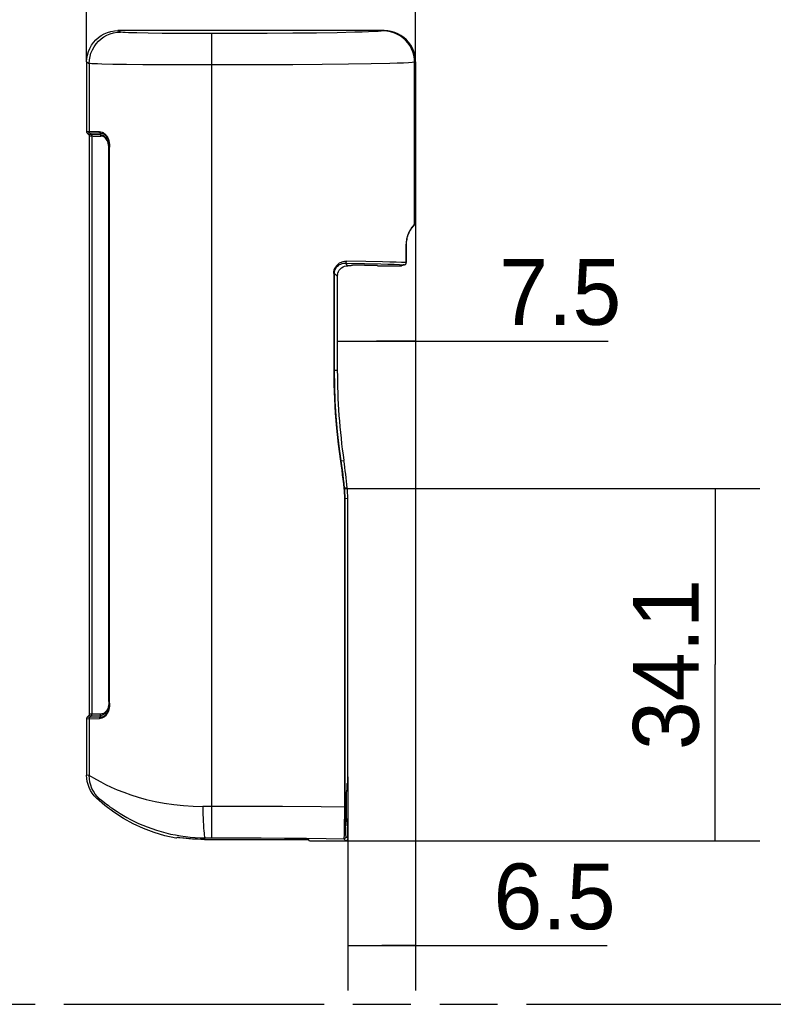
# Model space of a CAD drawing. Header units: millimetres. Extents: x 0 to 210, y 0 to 297.
# Tile 5 of 9: x 95 to 120, y 132 to 165. Entities that reach past the tile are written whole.
import ezdxf
from ezdxf.enums import TextEntityAlignment as Align

# ---------------------------------------------------------------- set-up
doc = ezdxf.new("R2010")
doc.units = ezdxf.units.MM
doc.header["$LTSCALE"] = 19.36
doc.linetypes.add('PHANTOM', pattern=[0.8, 0.45, -0.05, 0.1, -0.05, 0.1, -0.05])
doc.layers.get('0').update_dxf_attribs({"linetype": 'CONTINUOUS'})
doc.layers.add('DEFAULT_3', color=7, linetype='PHANTOM')
doc.layers.add('Z_DIM_2D', color=7, linetype='CONTINUOUS')
doc.styles.add('TEXTSTYLE_3', font='tridonic-metric-print-light.otf')
doc.styles.add('TEXTSTYLE_4', font='gdt', dxfattribs={"width": 0.7})
doc.dimstyles.new('DIMSTYLE_1', dxfattribs={"dimtxt": 2.2, "dimasz": 3.5, "dimexe": 1.5, "dimexo": 0, "dimgap": 0.55, "dimtad": 1, "dimdec": 4, "dimlfac": 2.857143, "dimdsep": 46, "dimtxsty": 'TEXTSTYLE_3', "dimblk": '_FILLED', "dimblk1": '_FILLED', "dimblk2": '_FILLED', "dimcen": 0.09, "dimclrt": 5, "dimadec": 4, "dimazin": 2, "dimtp": 0.3, "dimtm": 0.3, "dimtfac": 1, "dimtdec": 4, "dimtofl": 0, "dimtmove": 0, "dimatfit": 3, "dimldrblk": '_FILLED', "dimfxl": 0, "dimtolj": 1, "dimarcsym": 0})
doc.dimstyles.new('DIMSTYLE_3', dxfattribs={"dimtxt": 2.2, "dimasz": 3.5, "dimexe": 1.5, "dimexo": 0, "dimgap": 0.55, "dimtad": 1, "dimdec": 1, "dimlfac": 2.857143, "dimdsep": 46, "dimtxsty": 'TEXTSTYLE_3', "dimblk": '_FILLED', "dimblk1": '_FILLED', "dimblk2": '_FILLED', "dimcen": 0.09, "dimclrt": 5, "dimadec": 4, "dimazin": 2, "dimtol": 1, "dimtp": 0.3, "dimtm": 0.3, "dimtfac": 1, "dimtdec": 1, "dimtofl": 0, "dimtmove": 0, "dimatfit": 3, "dimldrblk": '_FILLED', "dimfxl": 0, "dimtolj": 1, "dimarcsym": 0})
doc.dimstyles.new('DIMSTYLE_4', dxfattribs={"dimtxt": 2.2, "dimasz": 3.5, "dimexe": 1.5, "dimexo": 0, "dimgap": 0.55, "dimtad": 1, "dimdec": 1, "dimlfac": 2.857143, "dimdsep": 46, "dimtxsty": 'TEXTSTYLE_3', "dimblk": '_FILLED', "dimblk1": '_FILLED', "dimblk2": '_FILLED', "dimcen": 0.09, "dimclrt": 5, "dimadec": 4, "dimazin": 2, "dimtp": 0.2, "dimtm": 0.2, "dimtfac": 1, "dimtdec": 1, "dimtofl": 0, "dimtmove": 0, "dimatfit": 3, "dimldrblk": '_FILLED', "dimfxl": 0, "dimtolj": 1, "dimarcsym": 0})

# ---------------------------------------------------------------- blocks, each defined once
blk = doc.blocks.new('*D5')
at = {"layer": 'Z_DIM_2D', "color": 2, "linetype": 'Continuous', "transparency": 16777216}
for p, q in [((96.831, 163.881), (96.831, 168.904)), ((107.852, 163.882), (107.852, 168.904)), ((96.831, 167.404), (102.342, 167.404)), ((107.852, 167.404), (102.342, 167.404))]:
    blk.add_line(p, q, dxfattribs=at)
at = {"layer": 'Z_DIM_2D', "color": 5, "linetype": 'Continuous', "transparency": 16777216}
for s, height, style, p in [('31.5', 2.2, 'TEXTSTYLE_3', (100.044, 167.954)), ('`', 1.54, 'TEXTSTYLE_4', (103.362, 168.284)), ('0.3', 1.54, 'TEXTSTYLE_3', (105.66, 168.284))]:
    blk.add_text(s, height=height, dxfattribs=dict(at, style=style)).set_placement(p, align=Align.CENTER)
blk = doc.blocks.new('_FILLED')
at = {"color": 0, "linetype": 'ByBlock'}
blk.add_solid([(0, 0), (-1, 0.125), (-1, -0.125)], dxfattribs=at)
blk = doc.blocks.new('_NONE')
blk = doc.blocks.new('*D6')
at = {"layer": 'Z_DIM_2D', "color": 2, "linetype": 'Continuous', "transparency": 16777216}
for p, q in [((107.852, 158.495), (107.852, 153.03)), ((105.229, 154.53), (106.54, 154.53)), ((107.852, 154.53), (106.54, 154.53)), ((106.54, 154.53), (114.303, 154.53))]:
    blk.add_line(p, q, dxfattribs=at)
at = {"layer": 'Z_DIM_2D', "color": 5, "linetype": 'Continuous', "transparency": 16777216, "style": 'TEXTSTYLE_3'}
blk.add_text('7.5', height=2.2, dxfattribs=at).set_placement((110.649, 155.08))
blk = doc.blocks.new('*D7')
at = {"layer": 'Z_DIM_2D', "color": 2, "linetype": 'Continuous', "transparency": 16777216}
for p, q in [((107.852, 158.495), (107.852, 132.794)), ((105.579, 139.941), (105.579, 132.794)), ((105.579, 134.294), (106.715, 134.294)), ((107.852, 134.294), (106.715, 134.294)), ((106.715, 134.294), (114.265, 134.294))]:
    blk.add_line(p, q, dxfattribs=at)
at = {"layer": 'Z_DIM_2D', "color": 5, "linetype": 'Continuous', "transparency": 16777216, "style": 'TEXTSTYLE_3'}
blk.add_text('6.5', height=2.2, dxfattribs=at).set_placement((110.459, 134.844))
blk = doc.blocks.new('*D8')
at = {"layer": 'Z_DIM_2D', "color": 2, "linetype": 'Continuous', "transparency": 16777216}
for p, q in [((105.448, 149.603), (119.38, 149.603)), ((117.88, 149.603), (117.88, 143.705)), ((117.88, 137.806), (117.88, 143.705)), ((105.51, 137.806), (119.38, 137.806))]:
    blk.add_line(p, q, dxfattribs=at)
at = {"layer": 'Z_DIM_2D', "color": 5, "linetype": 'Continuous', "transparency": 16777216, "style": 'TEXTSTYLE_3'}
blk.add_text('34.1', height=2.2, rotation=90, dxfattribs=at).set_placement((117.33, 143.705), align=Align.CENTER)

msp = doc.modelspace()

# ---------------------------------------------------------------- linework, layer by layer
at = {"color": 9, "linetype": 'Continuous'}
for p, q in [((97.969278, 164.881945), (97.881324, 164.930398)), ((99.3581, 164.838858), (98.898916, 164.845254)), ((99.879096, 164.834108), (99.3581, 164.838858)), ((100.4431, 164.831182), (99.879096, 164.834108)), ((102.876625, 164.835488), (101.965968, 164.831526)), ((103.737867, 164.841965), (102.876625, 164.835488)), ((104.527319, 164.850785), (103.737867, 164.841965)), ((105.224522, 164.861716), (104.527319, 164.850785)), ((105.811318, 164.874473), (105.224522, 164.861716)), ((106.801021, 164.930398), (106.771268, 164.920203)), ((101.029715, 164.830191), (100.4431, 164.831182)), ((101.029539, 137.907438), (101.029581, 164.830191)), ((101.965968, 164.831526), (101.029715, 164.830191)), ((96.831205, 163.880933), (96.919774, 163.832119)), ((107.818581, 163.870451), (107.851839, 163.881658)), ((96.919774, 163.832119), (96.919774, 161.549695)), ((98.168405, 163.795416), (97.707586, 163.802307)), ((98.712702, 163.789644), (98.168405, 163.795416)), ((99.324606, 163.785161), (98.712702, 163.789644)), ((99.986265, 163.782096), (99.324606, 163.785161)), ((100.678369, 163.780542), (99.986265, 163.782096)), ((101.585643, 163.780713), (100.678369, 163.780542)), ((102.683064, 163.783426), (101.585643, 163.780713)), ((103.736563, 163.788713), (102.683064, 163.783426)), ((104.718161, 163.796431), (103.736563, 163.788713)), ((105.601792, 163.806374), (104.718161, 163.796431)), ((106.364, 163.81828), (105.601792, 163.806374)), ((106.984559, 163.831831), (106.364, 163.81828)), ((97.26536, 161.543353), (96.831205, 161.551241)), ((97.282354, 161.494547), (96.851288, 161.502176)), ((97.286148, 161.447148), (96.898656, 161.453998)), ((96.918749, 161.404541), (97.00723, 161.403731)), ((96.939839, 161.50063), (96.987147, 161.452465)), ((97.00723, 161.403731), (97.00723, 142.041467)), ((97.282354, 161.494547), (97.286148, 161.447148)), ((97.578488, 142.471082), (97.578488, 160.974109)), ((97.588449, 160.974109), (97.578488, 160.974109)), ((97.59071, 161.030676), (97.588449, 160.974109)), ((97.588449, 142.471082), (97.588449, 160.974109)), ((97.59071, 161.030676), (97.59071, 142.414524)), ((97.602355, 161.030676), (97.59071, 161.030676)), ((97.602355, 142.414524), (97.602355, 161.030676)), ((107.535152, 157.756008), (107.535152, 157.161973)), ((107.538428, 157.756003), (107.535152, 157.756003)), ((105.49093, 157.14487), (106.135458, 157.133533)), ((105.578571, 157.057231), (105.49093, 157.14487)), ((106.188356, 157.203524), (105.537167, 157.21486)), ((107.31492, 157.099529), (107.468457, 157.091982)), ((107.468428, 157.091983), (107.480168, 157.092964)), ((107.53381, 157.148364), (107.535152, 157.161973)), ((107.535152, 157.161973), (107.538428, 157.161973)), ((105.10679, 156.800946), (105.10679, 153.556315)), ((105.134959, 156.800946), (105.10679, 156.800946)), ((105.13496, 156.800945), (105.228622, 156.707281)), ((105.228622, 153.556315), (105.10679, 153.556315)), ((105.357687, 150.524353), (105.447384, 150.537421)), ((105.56101, 149.614196), (105.472035, 149.609728)), ((105.465415, 149.259086), (105.464766, 138.666903)), ((105.489909, 149.259083), (105.465416, 149.259083)), ((105.578623, 149.263546), (105.489909, 149.259084)), ((105.490019, 138.836782), (105.489909, 149.259084)), ((97.578488, 142.471082), (97.588449, 142.471082)), ((97.588449, 142.471082), (97.59071, 142.414524)), ((97.59071, 142.414524), (97.602355, 142.414524)), ((96.831205, 141.893983), (97.265597, 141.901759)), ((96.8513, 141.943016), (97.282382, 141.950657)), ((96.898669, 141.991195), (97.28618, 141.998059)), ((97.00723, 142.041467), (96.918749, 142.040652)), ((96.919776, 141.895496), (96.919778, 139.986582)), ((96.987171, 141.99274), (96.939863, 141.944574)), ((97.021907, 142.041924), (97.00723, 142.04147)), ((97.150345, 142.044468), (97.021907, 142.041924)), ((97.304677, 142.047124), (97.150345, 142.044468)), ((97.28618, 141.998059), (97.282382, 141.950657)), ((96.919778, 139.986582), (96.831205, 140.000928)), ((97.266091, 139.206974), (97.160948, 139.236885)), ((97.314719, 139.173259), (97.445105, 139.072296)), ((101.992053, 138.956255), (100.725884, 138.957237)), ((103.393855, 138.951039), (101.992053, 138.956255)), ((104.689559, 138.941563), (103.393855, 138.951039)), ((105.465416, 138.933081), (104.689559, 138.941563)), ((105.465416, 138.933083), (105.489909, 138.933083)), ((105.490019, 138.836782), (105.490959, 138.639397)), ((105.464766, 138.666903), (105.462946, 138.406052)), ((105.461158, 138.258933), (105.459615, 138.167482)), ((105.462946, 138.406052), (105.461158, 138.258933)), ((105.492921, 138.447275), (105.495129, 138.311206)), ((105.495129, 138.311206), (105.497028, 138.224878)), ((105.497028, 138.224878), (105.499299, 138.144706)), ((100.779663, 137.850432), (100.803205, 137.907291)), ((100.803205, 137.907291), (101.864346, 137.906379)), ((101.864346, 137.906379), (102.68143, 137.903226)), ((102.68143, 137.903226), (103.463836, 137.898044)), ((103.463836, 137.898044), (104.19512, 137.890944)), ((104.19512, 137.890944), (104.859911, 137.882074)), ((104.859911, 137.882074), (105.444244, 137.87162)), ((105.444244, 137.87162), (105.509549, 137.806315)), ((105.579539, 137.876304), (105.514233, 137.94161))]:
    msp.add_line(p, q, dxfattribs=at)
at = {"color": 7, "linetype": 'Continuous'}
for p, q in [((106.800374, 164.930398), (97.88142, 164.930398)), ((96.831205, 163.880994), (96.831205, 161.551242)), ((107.818592, 158.459175), (107.818581, 163.870451)), ((107.851839, 163.881658), (107.851839, 158.494809)), ((96.831205, 161.551242), (96.831808, 161.542132)), ((96.831808, 161.542132), (96.833539, 161.53332)), ((96.833539, 161.53332), (96.836427, 161.524736)), ((96.845336, 161.509089), (96.851289, 161.502175)), ((96.851289, 161.502175), (96.898656, 161.453998)), ((96.898656, 161.453998), (96.904671, 161.446966)), ((96.913511, 161.431579), (96.91633, 161.423168)), ((96.91633, 161.423168), (96.918075, 161.414144)), ((96.918075, 161.414144), (96.918749, 161.404541)), ((96.918749, 161.404541), (96.918749, 142.040652)), ((107.786415, 158.396938), (107.795561, 158.4067)), ((107.79556, 158.4067), (107.798978, 158.41024)), ((107.804835, 158.417116), (107.798977, 158.410239)), ((107.825347, 158.439604), (107.828921, 158.442919)), ((107.82891, 158.442931), (107.835916, 158.450293)), ((107.847735, 158.471175), (107.850751, 158.482645)), ((107.850751, 158.482645), (107.851839, 158.4948)), ((107.538428, 157.756003), (107.5399, 157.809158)), ((107.538428, 157.161973), (107.538428, 157.756003)), ((107.5399, 157.809158), (107.544467, 157.863074)), ((105.522939, 157.052671), (105.578575, 157.057231)), ((105.671993, 157.057231), (105.578571, 157.057231)), ((105.686315, 157.071564), (105.671993, 157.057231)), ((105.949716, 157.078021), (105.740207, 157.074278)), ((106.136121, 157.079377), (106.379184, 157.079157)), ((106.578882, 157.057231), (106.561262, 157.074861)), ((106.578882, 157.057231), (107.364555, 157.057231)), ((107.364555, 157.057231), (107.378623, 157.058722)), ((107.378623, 157.058722), (107.391567, 157.062635)), ((107.403572, 157.06911), (107.391567, 157.062635)), ((107.403572, 157.06911), (107.414087, 157.077724)), ((107.458172, 157.088957), (107.480168, 157.092964)), ((107.480168, 157.092964), (107.480232, 157.092975)), ((107.480236, 157.092976), (107.494546, 157.097029)), ((107.494546, 157.097029), (107.508268, 157.104416)), ((107.536323, 157.144937), (107.538427, 157.161973)), ((105.134958, 153.556315), (105.13496, 156.800945)), ((105.13496, 156.800944), (105.137424, 156.842071)), ((105.233182, 156.762914), (105.228622, 156.707278)), ((105.228622, 156.707281), (105.228622, 153.556315)), ((105.566401, 149.555742), (105.561028, 149.61401)), ((105.570798, 149.49741), (105.566401, 149.555742)), ((105.57422, 149.439002), (105.570798, 149.49741)), ((105.576666, 149.380536), (105.57422, 149.439002)), ((105.578133, 149.322066), (105.576666, 149.380536)), ((105.578623, 149.263546), (105.578133, 149.322066)), ((105.579539, 139.760879), (105.578623, 149.263546)), ((96.831815, 141.90309), (96.831209, 141.893989)), ((96.831209, 141.893989), (96.831225, 140.000928)), ((96.851299, 141.943015), (96.845341, 141.936099)), ((96.898669, 141.991195), (96.851299, 141.943015)), ((96.904678, 141.998223), (96.898669, 141.991195)), ((96.909625, 142.005703), (96.904678, 141.998223)), ((96.913511, 142.0136), (96.909625, 142.005703)), ((96.916331, 142.022018), (96.913511, 142.0136)), ((96.918076, 142.031045), (96.916331, 142.022018)), ((96.918749, 142.040652), (96.918076, 142.031045)), ((96.836763, 139.893647), (96.831225, 140.000928)), ((105.579232, 139.940724), (105.579385, 139.940655)), ((105.579385, 139.940655), (105.579539, 139.940638)), ((105.579424, 139.936053), (105.579539, 139.935939)), ((105.545986, 139.48456), (105.530867, 139.475974)), ((105.531836, 139.463331), (105.54283, 139.479824)), ((105.545986, 139.501296), (105.53184, 139.48715)), ((105.546038, 139.575664), (105.545986, 139.48456)), ((105.579539, 139.760879), (105.548892, 139.714635)), ((97.445634, 138.987401), (97.16097, 139.236909)), ((105.528941, 139.34138), (105.529543, 138.672052)), ((105.529543, 138.672052), (105.530033, 138.595247)), ((105.530033, 138.595247), (105.53091, 138.528672)), ((105.534183, 138.450637), (105.546164, 138.438656)), ((105.549187, 138.316364), (105.579539, 138.286013)), ((105.579539, 137.876304), (105.579539, 138.286013)), ((99.879242, 137.911295), (99.879187, 137.911216)), ((100.10406, 137.887592), (100.058809, 137.892606)), ((100.165869, 137.881161), (100.10406, 137.887592)), ((100.779663, 137.850432), (104.095506, 137.850594)), ((104.095506, 137.850594), (104.132758, 137.850412)), ((104.132758, 137.850412), (104.157765, 137.850156)), ((104.157765, 137.850156), (104.182312, 137.84978)), ((104.30064, 137.806315), (104.261048, 137.845906)), ((104.30064, 137.806315), (105.509549, 137.806315))]:
    msp.add_line(p, q, dxfattribs=at)
for points in [[(96.831205, 163.880994), (96.837961, 163.999184), (96.857533, 164.114442), (96.890163, 164.227463), (96.935122, 164.336164), (96.992068, 164.439084), (97.060078, 164.535057), (97.138499, 164.622741), (97.226177, 164.701201), (97.322185, 164.769274), (97.425189, 164.826297), (97.534031, 164.871338), (97.64706, 164.903978)], [(97.647265, 164.904037), (97.762832, 164.92364), (97.88142, 164.930398)], [(107.81858, 163.87041), (107.81183, 163.987827), (107.792025, 164.103778), (107.759414, 164.216809), (107.714405, 164.32549), (107.657567, 164.428446), (107.589612, 164.524397), (107.511386, 164.612145), (107.423868, 164.690589), (107.328151, 164.758746), (107.22544, 164.815753), (107.117037, 164.860889), (107.004275, 164.893595), (106.88854, 164.913458), (106.771294, 164.920212)], [(107.035786, 164.904018), (106.91977, 164.923615), (106.800374, 164.930398)], [(107.851839, 163.882178), (107.844889, 164.00083), (107.825097, 164.116367), (107.792188, 164.229478), (107.74699, 164.338095), (107.689938, 164.440736), (107.621931, 164.536336), (107.543646, 164.623636), (107.456181, 164.701737), (107.360438, 164.769543), (107.257678, 164.826378), (107.149038, 164.871339), (107.035786, 164.904018)], [(96.836427, 161.524736), (96.840387, 161.516591), (96.845336, 161.509089)], [(96.904671, 161.446966), (96.909621, 161.439483), (96.913511, 161.431579)], [(107.627492, 158.158443), (107.642149, 158.188612), (107.656862, 158.216231), (107.671553, 158.241626), (107.686166, 158.265184), (107.700588, 158.28717), (107.714636, 158.307525), (107.728185, 158.326198), (107.741193, 158.343287), (107.753613, 158.35888), (107.765363, 158.373026), (107.776325, 158.385714), (107.786414, 158.396937)], [(107.818638, 158.459175), (107.817812, 158.448223), (107.815253, 158.437375), (107.811032, 158.427113), (107.804835, 158.417116)], [(107.804837, 158.417118), (107.806658, 158.41951), (107.810646, 158.424384), (107.815045, 158.429298), (107.819939, 158.434359), (107.825347, 158.439604)], [(107.835916, 158.450293), (107.842703, 158.460238), (107.847735, 158.471175)], [(107.544466, 157.863082), (107.551813, 157.91503), (107.561386, 157.963995), (107.572681, 158.00937), (107.585274, 158.051084), (107.598826, 158.089648)], [(107.598824, 158.08964), (107.613, 158.12548), (107.627491, 158.158434)], [(105.137424, 156.842071), (105.145359, 156.884779), (105.159914, 156.929296), (105.18044, 156.971454), (105.203855, 157.006885), (105.231537, 157.039181), (105.266515, 157.070588), (105.305713, 157.097133), (105.344177, 157.116437), (105.386103, 157.131275), (105.435696, 157.141648), (105.490931, 157.14487)], [(105.233182, 156.762915), (105.245859, 156.815769), (105.266963, 156.866407), (105.295561, 156.91313), (105.331172, 156.954696), (105.372739, 156.990304), (105.419462, 157.018897), (105.470096, 157.039998), (105.522939, 157.052671)], [(105.686315, 157.071564), (105.689003, 157.072151), (105.695799, 157.07272), (105.706809, 157.073272), (105.721717, 157.073796), (105.740207, 157.074278)], [(106.379184, 157.079157), (106.451851, 157.078518), (106.483017, 157.078058), (106.50981, 157.077521), (106.53141, 157.076916), (106.547488, 157.076261), (106.557363, 157.075579), (106.561262, 157.074861)], [(107.407884, 157.075877), (107.411647, 157.077397), (107.421302, 157.080463), (107.437144, 157.084507), (107.458172, 157.088957)], [(107.508268, 157.104416), (107.520548, 157.115246), (107.530205, 157.129056), (107.536323, 157.144937)], [(96.845341, 141.936099), (96.8404, 141.928612), (96.83644, 141.920472), (96.833549, 141.911894), (96.832038, 141.90422)], [(97.16097, 139.236909), (97.086656, 139.314569), (97.021247, 139.398457), (96.964476, 139.489056), (96.917143, 139.584916), (96.879886, 139.685114), (96.852929, 139.788551), (96.836763, 139.893647)], [(105.578622, 139.941101), (105.578774, 139.941087), (105.578927, 139.941019), (105.579079, 139.940872)], [(105.53184, 139.48715), (105.531254, 139.483206), (105.530705, 139.47294), (105.530179, 139.45603), (105.529717, 139.43344), (105.52935, 139.405299), (105.528941, 139.34138)], [(105.548892, 139.714635), (105.548316, 139.710513), (105.547777, 139.700334), (105.547264, 139.683664), (105.546812, 139.661806), (105.546455, 139.635387), (105.546038, 139.575664)], [(99.81996, 137.892411), (99.450281, 137.973754), (99.089242, 138.080806), (98.735944, 138.213944), (98.393085, 138.372038), (98.062526, 138.554463), (97.745875, 138.760087), (97.445634, 138.987401)], [(105.53091, 138.528672), (105.531469, 138.50197), (105.532107, 138.480151), (105.53279, 138.463903), (105.533477, 138.45417), (105.534183, 138.450637)], [(105.546164, 138.438656), (105.546464, 138.404306), (105.546859, 138.375078), (105.547362, 138.350539), (105.547935, 138.331993), (105.548539, 138.320746), (105.549187, 138.316364)], [(99.879187, 137.911216), (99.829825, 137.895511), (99.819959, 137.892407)], [(99.923688, 137.908259), (99.91395, 137.909294), (99.906606, 137.910021), (99.900964, 137.91055), (99.896365, 137.910927), (99.891748, 137.911263), (99.88762, 137.911491), (99.884033, 137.911567), (99.881278, 137.911533), (99.879702, 137.91142), (99.879242, 137.911295)], [(100.058809, 137.892606), (99.953089, 137.904932), (99.923688, 137.908259)], [(100.779653, 137.850432), (100.656998, 137.851433), (100.548362, 137.854549), (100.453904, 137.858877), (100.373198, 137.863765), (100.30694, 137.868589), (100.251828, 137.873131), (100.205128, 137.877358), (100.165869, 137.881161)], [(104.182312, 137.84978), (104.205524, 137.849274), (104.216253, 137.848973), (104.226224, 137.848639), (104.235326, 137.848271), (104.243372, 137.847869), (104.250234, 137.847432), (104.255629, 137.846959), (104.259194, 137.846451), (104.261048, 137.845906)], [(105.579539, 137.876304), (105.578198, 137.862671), (105.574229, 137.849561), (105.567785, 137.83748), (105.559105, 137.826878), (105.548497, 137.818151), (105.536378, 137.81166), (105.523228, 137.807664), (105.509549, 137.806315)]]:
    msp.add_lwpolyline(points, dxfattribs=at)
at = {"color": 9, "linetype": 'Continuous'}
for points in [[(96.919774, 163.832167), (96.926438, 163.949645), (96.946203, 164.065659), (96.978827, 164.178752), (97.023901, 164.287494), (97.080853, 164.390509), (97.148971, 164.486507), (97.227398, 164.57428), (97.315147, 164.652726), (97.411117, 164.720858), (97.514101, 164.777821), (97.622803, 164.822897), (97.735862, 164.855523), (97.851864, 164.875289), (97.969351, 164.881941)], [(98.898916, 164.845254), (98.518175, 164.853063), (98.361764, 164.857411), (98.229774, 164.862001), (98.123763, 164.866796), (98.044411, 164.871747), (97.993066, 164.87679), (97.969278, 164.881945)], [(106.771268, 164.920203), (106.701644, 164.912064), (106.59528, 164.904104), (106.45162, 164.8963), (106.272331, 164.888726), (106.058315, 164.881435), (105.811318, 164.874473)], [(107.818626, 163.870467), (107.739083, 163.862371), (107.61493, 163.854446), (107.447003, 163.846668), (107.236416, 163.839112), (106.984559, 163.831831)], [(97.707586, 163.802307), (97.343685, 163.810117), (97.201511, 163.814296), (97.087306, 163.818618), (97.001901, 163.823051), (96.945921, 163.827546), (96.919774, 163.832119)], [(96.939839, 161.50063), (96.933925, 161.507486), (96.928946, 161.515048), (96.924984, 161.523189), (96.922106, 161.531773), (96.92036, 161.540658), (96.919774, 161.549695)], [(97.282386, 161.49457), (97.277034, 161.501312), (97.272433, 161.508885), (97.268726, 161.517141), (97.266048, 161.525848), (97.264463, 161.534746), (97.263955, 161.543617)], [(97.26536, 161.543353), (97.311013, 161.53801), (97.351368, 161.52914), (97.383775, 161.516949), (97.412022, 161.500817), (97.440121, 161.480954), (97.467725, 161.455074), (97.497363, 161.419437), (97.525004, 161.378614), (97.546217, 161.3372), (97.563614, 161.291379), (97.57901, 161.239373), (97.590993, 161.179651), (97.598712, 161.109819), (97.602355, 161.030676)], [(96.987152, 161.452459), (96.993051, 161.445628), (96.998024, 161.438089), (97.001985, 161.429974), (97.004873, 161.421396), (97.006637, 161.412475), (97.00723, 161.403364)], [(97.00723, 161.403731), (97.021896, 161.403249), (97.05069, 161.402581), (97.304375, 161.398092)], [(97.282386, 161.49457), (97.324349, 161.492538), (97.36041, 161.486611), (97.389645, 161.477081), (97.416117, 161.463526), (97.442667, 161.445822), (97.469206, 161.422076), (97.49726, 161.388751), (97.522416, 161.349889), (97.541873, 161.31001), (97.557864, 161.266645), (97.570853, 161.219623), (97.581053, 161.166046), (97.588121, 161.102525), (97.590711, 161.030676)], [(97.286156, 161.447159), (97.291527, 161.440409), (97.296115, 161.432836), (97.299767, 161.424602), (97.302385, 161.415913), (97.303925, 161.407), (97.304388, 161.398091)], [(97.286158, 161.447156), (97.327995, 161.440464), (97.365022, 161.428997), (97.394839, 161.415239), (97.420971, 161.399234), (97.44676, 161.379007), (97.472062, 161.354004), (97.498791, 161.320365), (97.522984, 161.280733), (97.541309, 161.2419), (97.556445, 161.20056), (97.569313, 161.153708), (97.579337, 161.101008), (97.586056, 161.040541), (97.588449, 160.974109)], [(97.578488, 160.974109), (97.575661, 161.042171), (97.568394, 161.10399), (97.556704, 161.159439), (97.540909, 161.208903), (97.521656, 161.252502), (97.498231, 161.290903), (97.4687, 161.32588), (97.438002, 161.35423), (97.412553, 161.371749), (97.384147, 161.383212), (97.346945, 161.392415), (97.304375, 161.398092)], [(107.731939, 158.35591), (107.718026, 158.3362), (107.705939, 158.319437), (107.693099, 158.29961), (107.675246, 158.269698), (107.655679, 158.234979), (107.636618, 158.197323), (107.61905, 158.159937), (107.605785, 158.128368), (107.594458, 158.097475), (107.583098, 158.06435), (107.572263, 158.027839), (107.561448, 157.984591), (107.551778, 157.938288), (107.544312, 157.891166), (107.538946, 157.844212), (107.5359, 157.799376), (107.535152, 157.756008)], [(107.781318, 158.418452), (107.763571, 158.397346), (107.747146, 158.376314), (107.731939, 158.35591)], [(107.818626, 158.45916), (107.800226, 158.438985), (107.781318, 158.418452)], [(107.851839, 158.494809), (107.846296, 158.489723), (107.840753, 158.484296), (107.835211, 158.478528), (107.829671, 158.472418), (107.824131, 158.465967), (107.818592, 158.459175)], [(105.109856, 156.850921), (105.113785, 156.876278), (105.119395, 156.901732), (105.126758, 156.927186), (105.135899, 156.952481), (105.146862, 156.977469), (105.159656, 157.002013), (105.174268, 157.025946), (105.190791, 157.049212), (105.209293, 157.071758), (105.229824, 157.093407), (105.252468, 157.114053), (105.277168, 157.133431), (105.303937, 157.151323), (105.332636, 157.167474), (105.363194, 157.181629), (105.39541, 157.193567), (105.429145, 157.203043), (105.464157, 157.20988), (105.500141, 157.213787), (105.537167, 157.21486)], [(105.49093, 157.144869), (105.499876, 157.14637), (105.508484, 157.150458), (105.516429, 157.15698), (105.52341, 157.16569), (105.529163, 157.176258), (105.533471, 157.188285), (105.536172, 157.201316), (105.537163, 157.21486)], [(106.135458, 157.133533), (106.686323, 157.12078), (106.923341, 157.113944), (107.133385, 157.106845), (107.31492, 157.099529)], [(107.535152, 157.161973), (107.38046, 157.16952), (107.196604, 157.176835), (106.984428, 157.183935), (106.744908, 157.190771), (106.188356, 157.203524)], [(107.377254, 157.068833), (107.368156, 157.063034), (107.364543, 157.057231)], [(107.411907, 157.080421), (107.391841, 157.07463), (107.377254, 157.068833)], [(107.458172, 157.088957), (107.437445, 157.086205), (107.411907, 157.080421)], [(107.468428, 157.091983), (107.481402, 157.093391), (107.493881, 157.097417), (107.505388, 157.103907)], [(107.505388, 157.103907), (107.515485, 157.112613), (107.523785, 157.123204), (107.529972, 157.135274), (107.53381, 157.148364)], [(105.10679, 156.800946), (105.107513, 156.825829), (105.109856, 156.850921)], [(105.10679, 153.556315), (105.111612, 153.085969), (105.128509, 152.606226), (105.156223, 152.122022), (105.19813, 151.618546), (105.257449, 151.080984), (105.332569, 150.514275)], [(105.357701, 150.524354), (105.291034, 151.016051), (105.235721, 151.513671), (105.192107, 152.017059), (105.160558, 152.52563), (105.141408, 153.038783), (105.134958, 153.556315)], [(105.332569, 150.514275), (105.354591, 150.363118), (105.375466, 150.21167), (105.395206, 150.059924), (105.413817, 149.9079), (105.431301, 149.755619), (105.447671, 149.603073)], [(105.357701, 150.524348), (105.356962, 150.523048), (105.354751, 150.521532), (105.351063, 150.519838), (105.345997, 150.518022), (105.33975, 150.516148), (105.332576, 150.514276)], [(105.472035, 149.609878), (105.455816, 149.762697), (105.43846, 149.915353), (105.419972, 150.067823), (105.400348, 150.220137), (105.379586, 150.37232), (105.357687, 150.524353)], [(105.447671, 149.603073), (105.453087, 149.545992), (105.457517, 149.488796), (105.460966, 149.431471), (105.463432, 149.374058), (105.464915, 149.316601), (105.465415, 149.259086)], [(105.472023, 149.609945), (105.471297, 149.609069), (105.469079, 149.608033), (105.465482, 149.606878), (105.460618, 149.60564), (105.454598, 149.604356), (105.447678, 149.603068)], [(105.489909, 149.259087), (105.489412, 149.317619), (105.487921, 149.376152), (105.485434, 149.434687), (105.481955, 149.49316), (105.477488, 149.551507), (105.472035, 149.609728)], [(97.286195, 141.998041), (97.334806, 142.007422), (97.375601, 142.020596), (97.406923, 142.036043), (97.435918, 142.056902), (97.46885, 142.088037), (97.499676, 142.126419), (97.525604, 142.169601), (97.547194, 142.217949), (97.563998, 142.269978), (97.576778, 142.328428), (97.585346, 142.395969), (97.588449, 142.471082)], [(97.578488, 142.471082), (97.575482, 142.401469), (97.567874, 142.33852), (97.555626, 142.282387), (97.53925, 142.232614), (97.519385, 142.188905), (97.495816, 142.150936), (97.467822, 142.11778), (97.437951, 142.090957), (97.409465, 142.07251), (97.3787, 142.059955), (97.343179, 142.051268), (97.304677, 142.047124)], [(97.602355, 142.414524), (97.601691, 142.377248), (97.599754, 142.341133), (97.596532, 142.306131), (97.592081, 142.272391), (97.586436, 142.240024), (97.57966, 142.209093), (97.571821, 142.179713), (97.562958, 142.151844), (97.553168, 142.125558), (97.542363, 142.100643), (97.53054, 142.076916), (97.51758, 142.054352), (97.503407, 142.032822), (97.487942, 142.012458), (97.471103, 141.993288), (97.452886, 141.975506), (97.433256, 141.959254), (97.412294, 141.944725), (97.390049, 141.932126), (97.366646, 141.92156), (97.342098, 141.913185), (97.316859, 141.907044), (97.291358, 141.903248), (97.265597, 141.901759)], [(97.282431, 141.950634), (97.323927, 141.951766), (97.360837, 141.958673), (97.390479, 141.968898), (97.416784, 141.982074), (97.443661, 142.000333), (97.470364, 142.024291), (97.498208, 142.057281), (97.523394, 142.097076), (97.542749, 142.137464), (97.558531, 142.180653), (97.571332, 142.227865), (97.581339, 142.281077), (97.588251, 142.344045), (97.59071, 142.414524)], [(96.939857, 141.944568), (96.933942, 141.937716), (96.92896, 141.930156), (96.924994, 141.922013), (96.922112, 141.913424), (96.920362, 141.904532), (96.919776, 141.895485)], [(96.987171, 141.99274), (96.993065, 141.999571), (96.998034, 142.00711), (97.001992, 142.015225), (97.004878, 142.023803), (97.006639, 142.032723), (97.00723, 142.041832)], [(97.282423, 141.950626), (97.277051, 141.943807), (97.272493, 141.93622), (97.268883, 141.928073), (97.266275, 141.919501), (97.264703, 141.910646), (97.26419, 141.901757)], [(97.286195, 141.998041), (97.29164, 142.004868), (97.296259, 142.012462), (97.299912, 142.020606), (97.30256, 142.029194), (97.304162, 142.038122), (97.304677, 142.047124)], [(96.919777, 139.986584), (96.940417, 139.978663), (96.98601, 139.953681), (97.06051, 139.91101), (97.165818, 139.852534), (97.30376, 139.777579), (97.470047, 139.693201), (97.654781, 139.605758), (97.858242, 139.516665), (98.079293, 139.428863), (98.315864, 139.344135), (98.563984, 139.265369), (98.829628, 139.19219), (99.123474, 139.123824), (99.434259, 139.064364), (99.752751, 139.017679), (100.076868, 138.983668), (100.40176, 138.963669), (100.725884, 138.957237)], [(97.266091, 139.206974), (97.188575, 139.284701), (97.119605, 139.370094), (97.059933, 139.462217), (97.010207, 139.560062), (96.970968, 139.662558), (96.94264, 139.768591), (96.925531, 139.877007), (96.919829, 139.986621)], [(97.266097, 139.20698), (97.271641, 139.204332), (97.281572, 139.197805), (97.295778, 139.187556), (97.314719, 139.173259)], [(97.445105, 139.072296), (97.493419, 139.035516), (97.549024, 138.993957), (97.612566, 138.947567), (97.684487, 138.896528), (97.765575, 138.840874), (97.855631, 138.781402), (97.954875, 138.718654), (98.062835, 138.653642), (98.179309, 138.587175), (98.30349, 138.520371), (98.434617, 138.454217), (98.571966, 138.389582), (98.714651, 138.327303), (98.862013, 138.26801), (99.013126, 138.212334), (99.167595, 138.160624), (99.324754, 138.113255), (99.484288, 138.070435), (99.645716, 138.032379), (99.80876, 137.999214), (99.973054, 137.971058), (100.138327, 137.947983), (100.304275, 137.930047), (100.470603, 137.917282), (100.636947, 137.909703), (100.803205, 137.907291)], [(100.725588, 138.957237), (100.72642, 138.820869), (100.728507, 138.688997), (100.731727, 138.564397), (100.736044, 138.446437), (100.741485, 138.334908), (100.74798, 138.232311), (100.755486, 138.140298), (100.763869, 138.061317), (100.772959, 137.997376), (100.782644, 137.949628), (100.792786, 137.919244), (100.803205, 137.907291)], [(105.490959, 138.639397), (105.491352, 138.590413), (105.492921, 138.447275)], [(105.459615, 138.167482), (105.457744, 138.083677), (105.456679, 138.045357), (105.455508, 138.00983), (105.454239, 137.977462), (105.45286, 137.948625), (105.451368, 137.923718), (105.449766, 137.903152), (105.448041, 137.887333), (105.446258, 137.876678), (105.444244, 137.871621)], [(105.499299, 138.144706), (105.500569, 138.108095), (105.501924, 138.074408), (105.503364, 138.043843), (105.504886, 138.016695), (105.506507, 137.993151), (105.508238, 137.973278), (105.510093, 137.957727), (105.512094, 137.947255), (105.514233, 137.94161)], [(105.514233, 137.94161), (105.512926, 137.928168), (105.50908, 137.915271), (105.5029, 137.903445), (105.494524, 137.892938), (105.484026, 137.884038), (105.471814, 137.877288), (105.458387, 137.873069), (105.444244, 137.87162)]]:
    msp.add_lwpolyline(points, dxfattribs=at)
at = {"color": 7, "linetype": 'Continuous'}
for centre, radius, start, end in [((126.168289, 153.556315), 20.939666, 180, 188.2892475), ((84.728289, 147.518815), 20.937834, 5.7430533, 8.2892475)]:
    msp.add_arc(centre, radius, start, end, dxfattribs=at)
msp.add_ellipse((106.136121, 157.074795), major_axis=(0.2625, 0), ratio=0.017455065, start_param=1.57079632, end_param=2.360457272, dxfattribs=at)
at = {"layer": 'DEFAULT_3', "color": 7, "linetype": 'PHANTOM'}
msp.add_line((49.609248, 132.330336), (149.609248, 132.330336), dxfattribs=at)

# ---------------------------------------------------------------- dimensions: what is measured, and where the dimension line sits
at = {"layer": 'Z_DIM_2D', "color": 2, "linetype": 'Continuous'}
for base, p1, p2, angle, dimstyle, picture, middle in [((107.851839, 167.403612), (96.831205, 163.880994), (107.851839, 163.881658), 0.0000002, 'DIMSTYLE_3', '*D5', (102.341522, 167.403612)), ((107.851839, 154.530089), (105.228622, 153.556315), (107.851839, 158.494809), 360, 'DIMSTYLE_4', '*D6', (112.447677, 154.530089)), ((107.851838, 134.294463), (105.578623, 139.941101), (107.851839, 158.494809), 359.9999982, 'DIMSTYLE_4', '*D7', (112.364382, 134.294463)), ((117.880232, 149.603068), (105.509549, 137.806315), (105.447678, 149.603068), 90, 'DIMSTYLE_1', '*D8', (117.880232, 143.594096))]:
    dim = msp.add_linear_dim(base=base, p1=p1, p2=p2, angle=angle, dimstyle=dimstyle, override={"dimblk1": 'NONE', "dimblk2": 'NONE', "dimsah": 1}, dxfattribs=at)
    dim.commit()
    dim.dimension.update_dxf_attribs({"geometry": picture, "text_midpoint": middle, "dimtype": 160})

doc.saveas('drawing.dxf')
